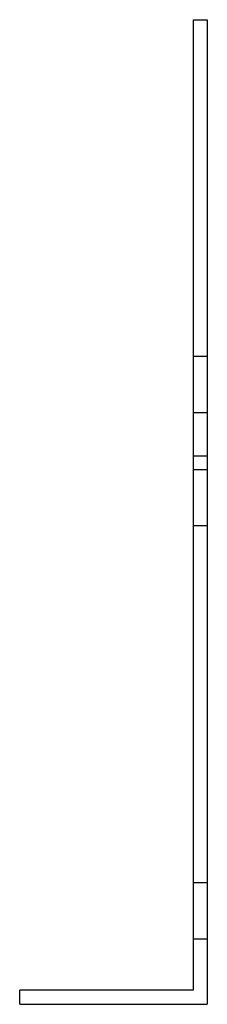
# Model space of a CAD drawing. Header units: millimetres. Extents: x -20 to 20, y -105 to 105.
import ezdxf

# ---------------------------------------------------------------- set-up
doc = ezdxf.new("R2010")
doc.units = ezdxf.units.MM
doc.layers.add('HIDDEN', color=7, linetype='Continuous')
doc.layers.add('THICK', color=7, linetype='Continuous')

msp = doc.modelspace()

# ---------------------------------------------------------------- linework, layer by layer
at = {"layer": 'HIDDEN'}
for p, q in [((17, 105), (17, 105)), ((17, 105), (17, 105)), ((20, 105), (20, 105)), ((20, 105), (20, 105)), ((17, 33.24), (20, 33.24)), ((17, 33.24), (20, 33.24)), ((17, 21.24), (20, 21.24)), ((17, 21.24), (20, 21.24)), ((17, 12), (20, 12)), ((17, 9.1), (20, 9.1)), ((17, 9.1), (20, 9.1)), ((17, -2.9), (20, -2.9)), ((17, -2.9), (20, -2.9)), ((17, -79), (20, -79)), ((17, -79), (20, -79)), ((17, -79), (20, -79)), ((17, -79), (20, -79)), ((17, -91), (20, -91)), ((17, -91), (20, -91)), ((17, -91), (20, -91)), ((17, -91), (20, -91)), ((-20, -102), (-20, -102)), ((17, -102), (17, -102)), ((-20, -105), (-20, -105)), ((20, -105), (20, -105))]:
    msp.add_line(p, q, dxfattribs=at)
at = {"layer": 'THICK'}
for p, q in [((17, 105), (20, 105)), ((17, 105), (17, -102)), ((20, 105), (20, -105)), ((17, -102), (-20, -102)), ((-20, -105), (-20, -102)), ((-20, -105), (20, -105))]:
    msp.add_line(p, q, dxfattribs=at)

doc.saveas('drawing.dxf')
